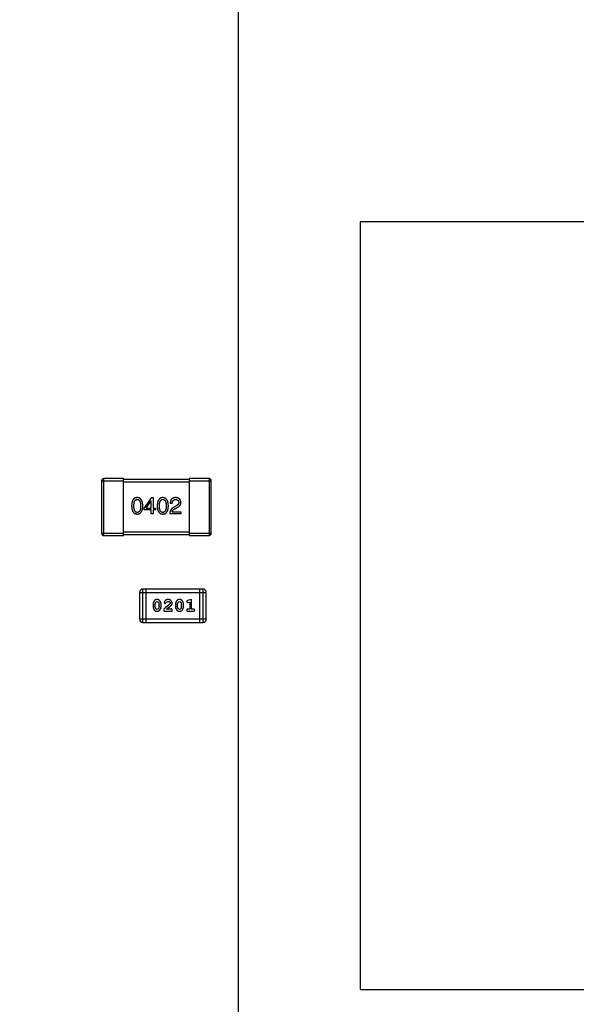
# Model space of a CAD drawing. Header units: inches. Extents: x -13 to 240, y -18 to 126.
# Tile 96 of 112: x 196.08 to 201.16, y 87.53 to 96.51. Entities that reach past the tile are written whole.
import ezdxf

# ---------------------------------------------------------------- set-up
doc = ezdxf.new("R2010")
doc.units = ezdxf.units.IN
doc.header["$LTSCALE"] = 1.21
doc.header["$MEASUREMENT"] = 0
doc.header["$PDMODE"] = 3
doc.header["$PDSIZE"] = 0.3125
doc.layers.get('0').update_dxf_attribs({"linetype": 'CONTINUOUS'})
doc.layers.get('Defpoints').update_dxf_attribs({"linetype": 'CONTINUOUS'})
doc.layers.add('DIM', color=3, linetype='CONTINUOUS')
doc.styles.get("Standard").update_dxf_attribs({"font": 'txt', "width": 0.8})
doc.dimstyles.get("Standard").update_dxf_attribs({"dimtxt": 0.15625, "dimasz": 0.1875, "dimexe": 0.125, "dimexo": 0.0625, "dimgap": 0.09, "dimtad": 0, "dimtih": 1, "dimtoh": 1, "dimzin": 4, "dimdsep": 46, "dimtxsty": 'Standard', "dimblk": '_FILLED', "dimblk1": '_FILLED', "dimblk2": '_FILLED', "dimcen": 0.09, "dimazin": 1, "dimtp": 0.01, "dimtm": 0.01, "dimtfac": 1, "dimtofl": 0, "dimtmove": 0, "dimatfit": 3, "dimldrblk": '_FILLED', "dimfxl": 1, "dimtolj": 1, "dimtzin": 4, "dimarcsym": 0})

# ---------------------------------------------------------------- blocks, each defined once
blk = doc.blocks.new('_FILLED')
at = {"color": 0, "linetype": 'ByBlock'}
blk.add_solid([(0, 0), (-1, 0.1667), (-1, -0.1667)], dxfattribs=at)
blk = doc.blocks.new('*D57')
at = {"layer": 'Defpoints', "color": 0}
for p in [(222.3269, 99.4649), (198.0766, 63.4663), (232.488, 63.4663)]:
    blk.add_point(p, dxfattribs=at)
at = {"layer": 'DIM', "color": 0, "lineweight": -2}
for p, q in [((222.3894, 99.4649), (232.613, 99.4649)), ((232.488, 97.4649), (232.488, 84.489)), ((232.488, 65.4663), (232.488, 78.4423)), ((198.1391, 63.4663), (232.613, 63.4663))]:
    blk.add_line(p, q, dxfattribs=at)
at = {"layer": 'DIM', "color": 0, "lineweight": -2, "xscale": 2, "yscale": 2, "zscale": 2}
for p, rotation in [((232.488, 99.4649), 90), ((232.488, 63.4663), 270)]:
    blk.add_blockref('_FILLED', p, dxfattribs=dict(at, rotation=rotation))
at = {"layer": 'DIM', "color": 0, "insert": (232.488, 81.4656), "char_height": 2, "attachment_point": 5, "rotation": 90}
blk.add_mtext('\\A1;36.00', dxfattribs=at)
blk = doc.blocks.new('*D58')
at = {"layer": 'Defpoints', "color": 0}
for p in [(173.8269, 113.8351), (173.8269, 99.4649), (198.0766, 63.4663)]:
    blk.add_point(p, dxfattribs=at)
at = {"layer": 'DIM', "color": 0, "lineweight": -2}
for p, q in [((173.8269, 99.5274), (173.8269, 113.9601)), ((198.0766, 63.5288), (198.0766, 113.9601)), ((175.8269, 113.8351), (182.6618, 113.8351)), ((196.0766, 113.8351), (189.2418, 113.8351))]:
    blk.add_line(p, q, dxfattribs=at)
at = {"layer": 'DIM', "color": 0, "lineweight": -2, "xscale": 2, "yscale": 2, "zscale": 2, "rotation": 180}
blk.add_blockref('_FILLED', (173.8269, 113.8351), dxfattribs=at)
at = {"layer": 'DIM', "color": 0, "lineweight": -2, "xscale": 2, "yscale": 2, "zscale": 2}
blk.add_blockref('_FILLED', (198.0766, 113.8351), dxfattribs=at)
at = {"layer": 'DIM', "color": 0, "insert": (185.9518, 113.8351), "char_height": 2, "attachment_point": 5}
blk.add_mtext('\\A1;24.25', dxfattribs=at)

msp = doc.modelspace()

# ---------------------------------------------------------------- linework, layer by layer
at = {"color": 7, "linetype": 'Continuous'}
for p, q in [((199.1852, 94.6664), (199.1852, 87.6664)), ((206.1852, 94.6664), (199.1852, 94.6664)), ((196.8267, 92.3064), (196.8267, 91.8264)), ((196.8267, 92.3064), (197.0267, 92.3064)), ((196.8467, 91.8064), (196.8467, 92.3264)), ((197.0267, 92.3264), (196.8467, 92.3264)), ((197.0267, 91.8064), (197.0267, 92.3264)), ((197.6267, 92.3164), (197.0267, 92.3164)), ((197.0267, 92.2964), (197.6267, 92.2964)), ((197.6267, 92.3264), (197.6267, 91.8064)), ((197.8067, 92.3264), (197.6267, 92.3264)), ((197.6267, 92.3064), (197.8267, 92.3064)), ((197.8067, 92.3264), (197.8067, 91.8064)), ((197.8267, 91.8264), (197.8267, 92.3064)), ((197.2822, 92.1527), (197.215, 92.0593)), ((197.2322, 92.0568), (197.279, 92.124)), ((197.2798, 92.124), (197.279, 92.124)), ((197.2798, 92.0568), (197.2798, 92.124)), ((197.2822, 92.1527), (197.2978, 92.1527)), ((197.2978, 92.1527), (197.2978, 92.0568)), ((197.215, 92.0412), (197.215, 92.0593)), ((197.2798, 92.0412), (197.215, 92.0412)), ((197.2322, 92.0568), (197.2798, 92.0568)), ((197.2798, 92.0052), (197.2798, 92.0412)), ((197.2978, 92.0568), (197.3199, 92.0568)), ((197.2978, 92.0412), (197.2978, 92.0052)), ((197.3199, 92.0412), (197.2978, 92.0412)), ((197.3199, 92.0568), (197.3199, 92.0412)), ((197.4711, 92.0994), (197.4523, 92.0994)), ((197.4695, 92.0224), (197.5498, 92.0224)), ((197.5031, 92.0748), (197.4834, 92.0634)), ((197.4941, 92.0502), (197.5096, 92.0593)), ((197.5498, 92.0224), (197.5498, 92.0052)), ((197.2978, 92.0052), (197.2798, 92.0052)), ((197.5498, 92.0052), (197.449, 92.0052)), ((197.0267, 91.8264), (196.8267, 91.8264)), ((196.8467, 91.8064), (197.0267, 91.8064)), ((197.6267, 91.8364), (197.0267, 91.8364)), ((197.0267, 91.8164), (197.6267, 91.8164)), ((197.8267, 91.8264), (197.6267, 91.8264)), ((197.6267, 91.8064), (197.8067, 91.8064)), ((197.2023, 91.0141), (197.2023, 91.3189)), ((197.751, 91.3189), (197.2023, 91.3189)), ((197.2328, 91.0141), (197.2328, 91.3189)), ((197.7205, 91.3189), (197.7205, 91.0141)), ((197.751, 91.3189), (197.751, 91.0141)), ((197.1718, 91.2884), (197.1718, 91.0446)), ((197.1718, 91.2884), (197.7814, 91.2884)), ((197.6481, 91.2231), (197.6115, 91.2132)), ((197.6481, 91.135), (197.6481, 91.2231)), ((197.7814, 91.0446), (197.7814, 91.2884)), ((197.2957, 91.1785), (197.2957, 91.1607)), ((197.313, 91.1782), (197.3203, 91.2)), ((197.313, 91.1782), (197.313, 91.161)), ((197.3207, 91.1387), (197.313, 91.161)), ((197.3203, 91.2), (197.3326, 91.2058)), ((197.3328, 91.1334), (197.3207, 91.1387)), ((197.3326, 91.2058), (197.3448, 91.2005)), ((197.3451, 91.1392), (197.3328, 91.1334)), ((197.3448, 91.2005), (197.3524, 91.1782)), ((197.3524, 91.161), (197.3451, 91.1392)), ((197.3524, 91.161), (197.3524, 91.1782)), ((197.3697, 91.1607), (197.3697, 91.1785)), ((197.4483, 91.1816), (197.3933, 91.1366)), ((197.3933, 91.1366), (197.3933, 91.1177)), ((197.3964, 91.1938), (197.4052, 91.1853)), ((197.4052, 91.1853), (197.4137, 91.1919)), ((197.4137, 91.1919), (197.4187, 91.2004)), ((197.4187, 91.2004), (197.4335, 91.2058)), ((197.42, 91.135), (197.4536, 91.162)), ((197.4562, 91.135), (197.42, 91.135)), ((197.453, 91.1913), (197.4483, 91.1816)), ((197.4617, 91.1382), (197.4562, 91.135)), ((197.4703, 91.1177), (197.4703, 91.1256)), ((197.5002, 91.1785), (197.5002, 91.1607)), ((197.5175, 91.1782), (197.5248, 91.2)), ((197.5175, 91.1782), (197.5175, 91.161)), ((197.5252, 91.1387), (197.5175, 91.161)), ((197.5248, 91.2), (197.5372, 91.2058)), ((197.5373, 91.1334), (197.5252, 91.1387)), ((197.5372, 91.2058), (197.5493, 91.2005)), ((197.5496, 91.1392), (197.5373, 91.1334)), ((197.5493, 91.2005), (197.5569, 91.1782)), ((197.5569, 91.161), (197.5496, 91.1392)), ((197.5569, 91.161), (197.5569, 91.1782)), ((197.5742, 91.1607), (197.5742, 91.1785)), ((197.6025, 91.2041), (197.6104, 91.1948)), ((197.6104, 91.1948), (197.6158, 91.1958)), ((197.6308, 91.135), (197.6135, 91.135)), ((197.6158, 91.1958), (197.6308, 91.2)), ((197.6308, 91.2), (197.6308, 91.135)), ((197.6654, 91.135), (197.6481, 91.135)), ((197.7814, 91.0446), (197.1718, 91.0446)), ((197.3933, 91.1177), (197.4703, 91.1177)), ((197.6135, 91.1177), (197.6654, 91.1177)), ((197.2023, 91.0141), (197.751, 91.0141)), ((199.1852, 87.6664), (206.1852, 87.6664))]:
    msp.add_line(p, q, dxfattribs=at)
for centre, radius, start, end in [((196.8467, 92.3064), 0.02, 90, 180), ((197.8067, 92.3064), 0.02, 0, 90), ((196.8467, 91.8264), 0.02, 180, 270), ((197.8067, 91.8264), 0.02, 270, 0), ((197.2023, 91.2884), 0.0305, 90, 180), ((197.751, 91.2884), 0.0305, 0, 90), ((197.2023, 91.0446), 0.0305, 180, 270), ((197.751, 91.0446), 0.0305, 270, 0)]:
    msp.add_arc(centre, radius, start, end, dxfattribs=at)
for points, knots in [([(197.1517, 92.1527), (197.1497, 92.1526), (197.1458, 92.1524), (197.1402, 92.1515), (197.135, 92.1499), (197.1301, 92.1478), (197.1255, 92.145), (197.1214, 92.1417), (197.1177, 92.1377), (197.1143, 92.1332), (197.1113, 92.1281), (197.1087, 92.1225), (197.1064, 92.1162), (197.1046, 92.1094), (197.1031, 92.102), (197.102, 92.094), (197.1012, 92.0854), (197.101, 92.0795), (197.1009, 92.0765)], [0, 0, 0, 0, 0.057911, 0.113262, 0.165956, 0.217443, 0.268511, 0.319665, 0.372, 0.426129, 0.483365, 0.543779, 0.607756, 0.676562, 0.749704, 0.827713, 0.911177, 1, 1, 1, 1]), ([(197.1214, 92.0765), (197.1214, 92.0789), (197.1215, 92.0835), (197.1218, 92.0902), (197.1224, 92.0964), (197.1232, 92.1022), (197.1243, 92.1075), (197.1255, 92.1124), (197.1271, 92.1167), (197.1289, 92.1207), (197.1309, 92.1242), (197.1331, 92.1272), (197.1356, 92.1298), (197.1384, 92.1319), (197.1414, 92.1335), (197.1446, 92.1347), (197.1481, 92.1353), (197.1505, 92.1354), (197.1517, 92.1355)], [0, 0, 0, 0, 0.096452, 0.187278, 0.271765, 0.350519, 0.423437, 0.491321, 0.554011, 0.612224, 0.666281, 0.717003, 0.764884, 0.811423, 0.856783, 0.902993, 0.950236, 1, 1, 1, 1]), ([(197.2025, 92.0765), (197.2024, 92.0795), (197.2022, 92.0853), (197.2013, 92.0938), (197.2001, 92.1017), (197.1986, 92.1091), (197.1967, 92.1159), (197.1944, 92.1221), (197.1918, 92.1277), (197.1887, 92.1328), (197.1854, 92.1373), (197.1816, 92.1413), (197.1775, 92.1447), (197.1731, 92.1474), (197.1682, 92.1496), (197.1631, 92.1513), (197.1575, 92.1524), (197.1537, 92.1526), (197.1517, 92.1527)], [0, 0, 0, 0, 0.088475, 0.171606, 0.249595, 0.322626, 0.391327, 0.455765, 0.516374, 0.573675, 0.628522, 0.681161, 0.732559, 0.783563, 0.83504, 0.887639, 0.942585, 1, 1, 1, 1]), ([(197.1517, 92.1355), (197.153, 92.1354), (197.1554, 92.1353), (197.159, 92.1347), (197.1623, 92.1335), (197.1654, 92.1319), (197.1682, 92.1298), (197.1708, 92.1272), (197.1731, 92.1242), (197.1752, 92.1207), (197.177, 92.1167), (197.1786, 92.1123), (197.1799, 92.1075), (197.181, 92.1022), (197.1818, 92.0964), (197.1824, 92.0902), (197.1828, 92.0835), (197.1828, 92.0789), (197.1829, 92.0765)], [0, 0, 0, 0, 0.050604, 0.098688, 0.145699, 0.191791, 0.238625, 0.286717, 0.337546, 0.391814, 0.449755, 0.512106, 0.579685, 0.652048, 0.730262, 0.814146, 0.904281, 1, 1, 1, 1]), ([(197.3849, 92.1527), (197.3829, 92.1526), (197.379, 92.1524), (197.3734, 92.1515), (197.3681, 92.1499), (197.3632, 92.1478), (197.3587, 92.145), (197.3546, 92.1417), (197.3508, 92.1377), (197.3475, 92.1332), (197.3444, 92.1281), (197.3419, 92.1225), (197.3396, 92.1162), (197.3377, 92.1094), (197.3362, 92.102), (197.3351, 92.094), (197.3344, 92.0854), (197.3342, 92.0795), (197.3341, 92.0765)], [0, 0, 0, 0, 0.057911, 0.113262, 0.165956, 0.217443, 0.268511, 0.319665, 0.372, 0.426129, 0.483365, 0.543779, 0.607756, 0.676562, 0.749704, 0.827713, 0.911177, 1, 1, 1, 1]), ([(197.3545, 92.0765), (197.3546, 92.0789), (197.3546, 92.0835), (197.355, 92.0902), (197.3555, 92.0964), (197.3563, 92.1022), (197.3575, 92.1075), (197.3587, 92.1124), (197.3602, 92.1167), (197.362, 92.1207), (197.364, 92.1242), (197.3663, 92.1272), (197.3688, 92.1298), (197.3715, 92.1319), (197.3745, 92.1335), (197.3778, 92.1347), (197.3813, 92.1353), (197.3836, 92.1354), (197.3849, 92.1355)], [0, 0, 0, 0, 0.096452, 0.187278, 0.271765, 0.350519, 0.423437, 0.491321, 0.554011, 0.612224, 0.666281, 0.717003, 0.764884, 0.811423, 0.856783, 0.902993, 0.950236, 1, 1, 1, 1]), ([(197.4357, 92.0765), (197.4356, 92.0795), (197.4353, 92.0853), (197.4344, 92.0938), (197.4332, 92.1017), (197.4317, 92.1091), (197.4298, 92.1159), (197.4275, 92.1221), (197.4249, 92.1277), (197.4219, 92.1328), (197.4185, 92.1373), (197.4148, 92.1413), (197.4107, 92.1447), (197.4062, 92.1474), (197.4014, 92.1496), (197.3962, 92.1513), (197.3907, 92.1524), (197.3868, 92.1526), (197.3849, 92.1527)], [0, 0, 0, 0, 0.088475, 0.171606, 0.249595, 0.322626, 0.391327, 0.455765, 0.516374, 0.573675, 0.628522, 0.681161, 0.732559, 0.783563, 0.83504, 0.887639, 0.942585, 1, 1, 1, 1]), ([(197.3849, 92.1355), (197.3861, 92.1354), (197.3886, 92.1353), (197.3922, 92.1347), (197.3955, 92.1335), (197.3986, 92.1319), (197.4014, 92.1298), (197.404, 92.1272), (197.4063, 92.1242), (197.4084, 92.1207), (197.4102, 92.1167), (197.4118, 92.1123), (197.4131, 92.1075), (197.4142, 92.1022), (197.415, 92.0964), (197.4156, 92.0902), (197.416, 92.0835), (197.416, 92.0789), (197.416, 92.0765)], [0, 0, 0, 0, 0.050604, 0.098688, 0.145699, 0.191791, 0.238625, 0.286717, 0.337546, 0.391814, 0.449755, 0.512106, 0.579685, 0.652048, 0.730262, 0.814146, 0.904281, 1, 1, 1, 1]), ([(197.5031, 92.1527), (197.5011, 92.1526), (197.4971, 92.1524), (197.4914, 92.1516), (197.4861, 92.1504), (197.4812, 92.1489), (197.4767, 92.1469), (197.4725, 92.1445), (197.4687, 92.1418), (197.4653, 92.1386), (197.4623, 92.1351), (197.4597, 92.1311), (197.4575, 92.1268), (197.4557, 92.1221), (197.4542, 92.117), (197.4531, 92.1115), (197.4525, 92.1056), (197.4523, 92.1015), (197.4523, 92.0994)], [0, 0, 0, 0, 0.07282, 0.141057, 0.2062, 0.267672, 0.326735, 0.383519, 0.439188, 0.494454, 0.549628, 0.605958, 0.66397, 0.72402, 0.787502, 0.854127, 0.925065, 1, 1, 1, 1]), ([(197.4711, 92.0994), (197.4712, 92.1009), (197.4713, 92.1037), (197.4717, 92.1078), (197.4723, 92.1116), (197.4732, 92.1152), (197.4743, 92.1184), (197.4756, 92.1214), (197.4771, 92.1241), (197.4789, 92.1265), (197.4808, 92.1286), (197.483, 92.1305), (197.4854, 92.132), (197.488, 92.1333), (197.4909, 92.1343), (197.4939, 92.135), (197.4972, 92.1354), (197.4995, 92.1355), (197.5006, 92.1355)], [0, 0, 0, 0, 0.082594, 0.15978, 0.232961, 0.301462, 0.365595, 0.426678, 0.484662, 0.540809, 0.595146, 0.648401, 0.702272, 0.757102, 0.813447, 0.872233, 0.934055, 1, 1, 1, 1]), ([(197.5006, 92.1355), (197.5018, 92.1354), (197.5039, 92.1353), (197.5071, 92.135), (197.5101, 92.1343), (197.5129, 92.1336), (197.5155, 92.1326), (197.5178, 92.1315), (197.52, 92.1301), (197.522, 92.1286), (197.5237, 92.1268), (197.5253, 92.1249), (197.5266, 92.1227), (197.5277, 92.1204), (197.5286, 92.1179), (197.5294, 92.1152), (197.5299, 92.1123), (197.5301, 92.1103), (197.5301, 92.1093)], [0, 0, 0, 0, 0.076112, 0.148436, 0.216883, 0.281466, 0.34298, 0.402356, 0.459881, 0.51546, 0.571111, 0.62658, 0.683162, 0.741007, 0.801404, 0.863825, 0.930544, 1, 1, 1, 1]), ([(197.5498, 92.1084), (197.5497, 92.1101), (197.5494, 92.1134), (197.5486, 92.1182), (197.5475, 92.1227), (197.546, 92.1269), (197.5443, 92.1307), (197.5422, 92.1343), (197.5397, 92.1375), (197.537, 92.1405), (197.5338, 92.1431), (197.5304, 92.1454), (197.5267, 92.1474), (197.5226, 92.1491), (197.5181, 92.1505), (197.5134, 92.1516), (197.5084, 92.1523), (197.5049, 92.1526), (197.5031, 92.1527)], [0, 0, 0, 0, 0.070688, 0.137741, 0.201612, 0.262778, 0.321223, 0.378455, 0.434411, 0.490146, 0.546362, 0.603392, 0.662208, 0.723401, 0.787372, 0.85442, 0.925153, 1, 1, 1, 1]), ([(197.1009, 92.0765), (197.101, 92.0735), (197.1012, 92.0678), (197.102, 92.0595), (197.1031, 92.0518), (197.1046, 92.0446), (197.1064, 92.038), (197.1087, 92.032), (197.1113, 92.0265), (197.1143, 92.0216), (197.1177, 92.0172), (197.1214, 92.0134), (197.1256, 92.0102), (197.1301, 92.0075), (197.135, 92.0055), (197.1402, 92.0039), (197.1459, 92.003), (197.1497, 92.0028), (197.1517, 92.0027)], [0, 0, 0, 0, 0.087693, 0.170223, 0.247496, 0.319826, 0.387768, 0.451403, 0.511459, 0.568358, 0.622671, 0.675251, 0.726739, 0.778422, 0.830759, 0.884394, 0.940865, 1, 1, 1, 1]), ([(197.1517, 92.0175), (197.1505, 92.0175), (197.1481, 92.0176), (197.1446, 92.0183), (197.1414, 92.0194), (197.1384, 92.0211), (197.1356, 92.0232), (197.1331, 92.0257), (197.1309, 92.0288), (197.1289, 92.0323), (197.1271, 92.0362), (197.1255, 92.0406), (197.1243, 92.0455), (197.1232, 92.0508), (197.1224, 92.0566), (197.1218, 92.0628), (197.1215, 92.0695), (197.1214, 92.0741), (197.1214, 92.0765)], [0, 0, 0, 0, 0.049766, 0.097012, 0.143225, 0.188786, 0.235079, 0.282962, 0.333687, 0.387747, 0.445963, 0.508657, 0.576545, 0.649868, 0.72822, 0.812712, 0.903543, 1, 1, 1, 1]), ([(197.1517, 92.0027), (197.1537, 92.0028), (197.1576, 92.003), (197.1632, 92.0039), (197.1685, 92.0055), (197.1734, 92.0075), (197.1779, 92.0102), (197.182, 92.0134), (197.1858, 92.0172), (197.1892, 92.0216), (197.1921, 92.0265), (197.1947, 92.032), (197.197, 92.038), (197.1989, 92.0446), (197.2004, 92.0518), (197.2015, 92.0595), (197.2022, 92.0678), (197.2024, 92.0735), (197.2025, 92.0765)], [0, 0, 0, 0, 0.059134, 0.115603, 0.169236, 0.221572, 0.273254, 0.32474, 0.377319, 0.431815, 0.488555, 0.548609, 0.612242, 0.680182, 0.75251, 0.829782, 0.91231, 1, 1, 1, 1]), ([(197.1829, 92.0765), (197.1828, 92.0741), (197.1828, 92.0696), (197.1824, 92.063), (197.1818, 92.0568), (197.181, 92.0511), (197.1799, 92.0458), (197.1786, 92.041), (197.177, 92.0366), (197.1752, 92.0327), (197.1731, 92.0292), (197.1708, 92.0261), (197.1682, 92.0235), (197.1654, 92.0214), (197.1623, 92.0197), (197.159, 92.0185), (197.1554, 92.0177), (197.153, 92.0175), (197.1517, 92.0175)], [0, 0, 0, 0, 0.094834, 0.184067, 0.267029, 0.344713, 0.417334, 0.484367, 0.546941, 0.604717, 0.65953, 0.710539, 0.759381, 0.806382, 0.853027, 0.900623, 0.949121, 1, 1, 1, 1]), ([(197.3341, 92.0765), (197.3342, 92.0735), (197.3344, 92.0678), (197.3351, 92.0595), (197.3362, 92.0518), (197.3377, 92.0446), (197.3396, 92.038), (197.3419, 92.032), (197.3444, 92.0265), (197.3475, 92.0216), (197.3508, 92.0172), (197.3546, 92.0134), (197.3587, 92.0102), (197.3632, 92.0075), (197.3681, 92.0055), (197.3734, 92.0039), (197.379, 92.003), (197.3829, 92.0028), (197.3849, 92.0027)], [0, 0, 0, 0, 0.087693, 0.170223, 0.247496, 0.319826, 0.387768, 0.451403, 0.511459, 0.568358, 0.622671, 0.675251, 0.726739, 0.778422, 0.830759, 0.884394, 0.940865, 1, 1, 1, 1]), ([(197.3849, 92.0175), (197.3836, 92.0175), (197.3813, 92.0176), (197.3778, 92.0183), (197.3745, 92.0194), (197.3716, 92.0211), (197.3688, 92.0232), (197.3663, 92.0257), (197.364, 92.0288), (197.362, 92.0323), (197.3602, 92.0362), (197.3587, 92.0406), (197.3575, 92.0455), (197.3563, 92.0508), (197.3555, 92.0566), (197.355, 92.0628), (197.3546, 92.0695), (197.3546, 92.0741), (197.3545, 92.0765)], [0, 0, 0, 0, 0.049766, 0.097012, 0.143225, 0.188786, 0.235079, 0.282962, 0.333687, 0.387747, 0.445963, 0.508657, 0.576545, 0.649868, 0.72822, 0.812712, 0.903543, 1, 1, 1, 1]), ([(197.416, 92.0765), (197.416, 92.0741), (197.416, 92.0696), (197.4156, 92.063), (197.415, 92.0568), (197.4141, 92.0511), (197.4131, 92.0458), (197.4117, 92.041), (197.4102, 92.0366), (197.4083, 92.0327), (197.4063, 92.0292), (197.4039, 92.0261), (197.4014, 92.0235), (197.3986, 92.0214), (197.3955, 92.0197), (197.3922, 92.0185), (197.3886, 92.0177), (197.3861, 92.0175), (197.3849, 92.0175)], [0, 0, 0, 0, 0.094834, 0.184067, 0.267029, 0.344713, 0.417334, 0.484367, 0.546941, 0.604717, 0.65953, 0.710539, 0.759381, 0.806382, 0.853027, 0.900623, 0.949121, 1, 1, 1, 1]), ([(197.3849, 92.0027), (197.3869, 92.0028), (197.3907, 92.003), (197.3964, 92.0039), (197.4016, 92.0055), (197.4065, 92.0075), (197.411, 92.0102), (197.4152, 92.0134), (197.4189, 92.0172), (197.4223, 92.0216), (197.4253, 92.0265), (197.4279, 92.032), (197.4301, 92.038), (197.432, 92.0446), (197.4335, 92.0518), (197.4346, 92.0595), (197.4354, 92.0678), (197.4356, 92.0735), (197.4357, 92.0765)], [0, 0, 0, 0, 0.059134, 0.115603, 0.169236, 0.221572, 0.273254, 0.32474, 0.377319, 0.431815, 0.488555, 0.548609, 0.612242, 0.680182, 0.75251, 0.829782, 0.91231, 1, 1, 1, 1]), ([(197.4834, 92.0634), (197.482, 92.0626), (197.4793, 92.0611), (197.4755, 92.0586), (197.4719, 92.0559), (197.4687, 92.053), (197.4656, 92.05), (197.4628, 92.0468), (197.4602, 92.0434), (197.458, 92.0398), (197.4559, 92.0361), (197.4542, 92.0322), (197.4526, 92.0281), (197.4514, 92.0238), (197.4504, 92.0194), (197.4497, 92.0148), (197.4492, 92.0101), (197.4491, 92.0068), (197.449, 92.0052)], [0, 0, 0, 0, 0.065828, 0.130094, 0.192451, 0.254037, 0.313974, 0.373757, 0.433048, 0.492243, 0.551902, 0.611758, 0.672678, 0.734814, 0.798569, 0.863693, 0.930488, 1, 1, 1, 1]), ([(197.4695, 92.0224), (197.4697, 92.0237), (197.4703, 92.0263), (197.4719, 92.0301), (197.4741, 92.0337), (197.4769, 92.0373), (197.4803, 92.0407), (197.4843, 92.044), (197.4889, 92.0473), (197.4923, 92.0492), (197.4941, 92.0502)], [0, 0, 0, 0, 0.103034, 0.208166, 0.318255, 0.434664, 0.559728, 0.695394, 0.841708, 1, 1, 1, 1]), ([(197.5301, 92.1093), (197.5302, 92.1085), (197.5303, 92.1068), (197.5301, 92.1044), (197.5297, 92.1021), (197.5291, 92.0997), (197.5282, 92.0974), (197.5271, 92.0952), (197.5258, 92.0929), (197.5242, 92.0908), (197.5224, 92.0886), (197.5203, 92.0865), (197.518, 92.0845), (197.5155, 92.0825), (197.5127, 92.0805), (197.5098, 92.0785), (197.5065, 92.0766), (197.5042, 92.0754), (197.5031, 92.0748)], [0, 0, 0, 0, 0.052237, 0.103888, 0.155485, 0.207395, 0.259864, 0.31356, 0.369176, 0.4266, 0.486836, 0.550048, 0.61567, 0.685271, 0.75824, 0.834614, 0.915635, 1, 1, 1, 1]), ([(197.5096, 92.0593), (197.5113, 92.06), (197.5147, 92.0616), (197.5194, 92.0641), (197.5237, 92.0667), (197.5278, 92.0693), (197.5315, 92.0721), (197.5349, 92.0749), (197.5379, 92.0779), (197.5406, 92.0809), (197.543, 92.084), (197.545, 92.0873), (197.5466, 92.0906), (197.548, 92.094), (197.5489, 92.0975), (197.5496, 92.1011), (197.5499, 92.1047), (197.5498, 92.1072), (197.5498, 92.1084)], [0, 0, 0, 0, 0.082731, 0.161257, 0.236138, 0.307554, 0.375712, 0.440848, 0.502916, 0.562567, 0.619798, 0.675716, 0.73039, 0.78386, 0.837315, 0.890547, 0.944917, 1, 1, 1, 1]), ([(197.3325, 91.2231), (197.3311, 91.2231), (197.3283, 91.223), (197.3242, 91.2223), (197.3204, 91.2212), (197.3168, 91.2196), (197.3135, 91.2175), (197.3104, 91.215), (197.3076, 91.212), (197.3052, 91.2086), (197.303, 91.2051), (197.3011, 91.2014), (197.2994, 91.1977), (197.2981, 91.1939), (197.297, 91.1901), (197.2963, 91.1863), (197.2958, 91.1824), (197.2958, 91.1798), (197.2957, 91.1785)], [0, 0, 0, 0, 0.06692, 0.130834, 0.19258, 0.252759, 0.312631, 0.373411, 0.436359, 0.501894, 0.568244, 0.632472, 0.69556, 0.757163, 0.818592, 0.878885, 0.939235, 1, 1, 1, 1]), ([(197.3697, 91.1785), (197.3696, 91.1796), (197.3696, 91.1817), (197.3693, 91.1849), (197.3688, 91.188), (197.3681, 91.1911), (197.3672, 91.1942), (197.3661, 91.1972), (197.3648, 91.2002), (197.3633, 91.203), (197.3617, 91.2058), (197.3601, 91.2083), (197.3584, 91.2107), (197.3567, 91.2128), (197.355, 91.2146), (197.3533, 91.2163), (197.3516, 91.2177), (197.3492, 91.2192), (197.346, 91.2208), (197.3419, 91.2222), (197.3373, 91.223), (197.3342, 91.2231), (197.3325, 91.2231)], [0, 0, 0, 0, 0.049855, 0.099516, 0.148482, 0.19758, 0.246804, 0.296268, 0.346517, 0.397047, 0.446826, 0.49336, 0.537801, 0.579207, 0.617974, 0.654833, 0.689171, 0.722088, 0.786392, 0.853518, 0.924186, 1, 1, 1, 1]), ([(197.4337, 91.2231), (197.432, 91.223), (197.4286, 91.2229), (197.4237, 91.2221), (197.4189, 91.2206), (197.4144, 91.2187), (197.4103, 91.2162), (197.4067, 91.2134), (197.4035, 91.2101), (197.401, 91.2065), (197.399, 91.203), (197.3976, 91.1996), (197.3966, 91.1966), (197.3965, 91.1947), (197.3964, 91.1938)], [0, 0, 0, 0, 0.098286, 0.193983, 0.289056, 0.384352, 0.477435, 0.566197, 0.652355, 0.737986, 0.818188, 0.887401, 0.94802, 1, 1, 1, 1]), ([(197.4703, 91.1903), (197.4703, 91.1915), (197.4702, 91.1937), (197.4698, 91.1969), (197.4689, 91.2), (197.4678, 91.203), (197.4664, 91.2058), (197.4646, 91.2085), (197.4625, 91.2111), (197.4601, 91.2136), (197.4574, 91.2158), (197.4546, 91.2178), (197.4515, 91.2194), (197.4483, 91.2208), (197.4449, 91.2218), (197.4413, 91.2226), (197.4376, 91.223), (197.435, 91.2231), (197.4337, 91.2231)], [0, 0, 0, 0, 0.060981, 0.120256, 0.178148, 0.236115, 0.293993, 0.352864, 0.413358, 0.476056, 0.539296, 0.602396, 0.665116, 0.728325, 0.792919, 0.859317, 0.928302, 1, 1, 1, 1]), ([(197.537, 91.2231), (197.5356, 91.2231), (197.5328, 91.223), (197.5287, 91.2223), (197.5249, 91.2212), (197.5213, 91.2196), (197.518, 91.2175), (197.5149, 91.215), (197.5122, 91.212), (197.5097, 91.2086), (197.5075, 91.2051), (197.5056, 91.2014), (197.5039, 91.1977), (197.5026, 91.1939), (197.5015, 91.1901), (197.5008, 91.1863), (197.5003, 91.1824), (197.5003, 91.1798), (197.5002, 91.1785)], [0, 0, 0, 0, 0.06692, 0.130834, 0.19258, 0.252759, 0.312631, 0.373411, 0.436359, 0.501894, 0.568244, 0.632472, 0.69556, 0.757163, 0.818592, 0.878885, 0.939235, 1, 1, 1, 1]), ([(197.5742, 91.1785), (197.5742, 91.1796), (197.5741, 91.1817), (197.5738, 91.1849), (197.5733, 91.188), (197.5726, 91.1911), (197.5717, 91.1942), (197.5706, 91.1972), (197.5693, 91.2002), (197.5678, 91.203), (197.5662, 91.2058), (197.5646, 91.2083), (197.5629, 91.2107), (197.5612, 91.2128), (197.5595, 91.2146), (197.5578, 91.2163), (197.5561, 91.2177), (197.5537, 91.2192), (197.5505, 91.2208), (197.5464, 91.2222), (197.5418, 91.223), (197.5387, 91.2231), (197.537, 91.2231)], [0, 0, 0, 0, 0.049855, 0.099516, 0.148482, 0.19758, 0.246804, 0.296268, 0.346517, 0.397047, 0.446826, 0.49336, 0.537801, 0.579207, 0.617974, 0.654833, 0.689171, 0.722088, 0.786392, 0.853518, 0.924186, 1, 1, 1, 1]), ([(197.6115, 91.2132), (197.6107, 91.213), (197.6091, 91.2125), (197.607, 91.2116), (197.6054, 91.2107), (197.6042, 91.2097), (197.6034, 91.2085), (197.6029, 91.2072), (197.6025, 91.2057), (197.6025, 91.2046), (197.6025, 91.2041)], [0, 0, 0, 0, 0.187321, 0.344927, 0.475328, 0.579604, 0.674244, 0.773631, 0.882025, 1, 1, 1, 1]), ([(197.2957, 91.1607), (197.2957, 91.1597), (197.2958, 91.1575), (197.2961, 91.1544), (197.2966, 91.1512), (197.2973, 91.1481), (197.2981, 91.1451), (197.2993, 91.1421), (197.3005, 91.1391), (197.302, 91.1363), (197.3036, 91.1335), (197.3052, 91.131), (197.3069, 91.1287), (197.3085, 91.1266), (197.3102, 91.1247), (197.3119, 91.123), (197.3136, 91.1216), (197.316, 91.12), (197.3192, 91.1184), (197.3234, 91.1171), (197.3279, 91.1163), (197.3311, 91.1162), (197.3328, 91.1161)], [0, 0, 0, 0, 0.049886, 0.09882, 0.148132, 0.19689, 0.246038, 0.295176, 0.345305, 0.395692, 0.445312, 0.491875, 0.535813, 0.577009, 0.616081, 0.652689, 0.687585, 0.720206, 0.785062, 0.85223, 0.923759, 1, 1, 1, 1]), ([(197.3328, 91.1161), (197.3342, 91.1162), (197.337, 91.1162), (197.3411, 91.117), (197.345, 91.1181), (197.3485, 91.1197), (197.3519, 91.1217), (197.3549, 91.1242), (197.3577, 91.1272), (197.3602, 91.1305), (197.3624, 91.1341), (197.3643, 91.1378), (197.366, 91.1415), (197.3673, 91.1453), (197.3684, 91.1491), (197.3691, 91.1529), (197.3696, 91.1568), (197.3696, 91.1594), (197.3697, 91.1607)], [0, 0, 0, 0, 0.067217, 0.131051, 0.19272, 0.252824, 0.312745, 0.373449, 0.436041, 0.501494, 0.567761, 0.632087, 0.695096, 0.757109, 0.817993, 0.878657, 0.939311, 1, 1, 1, 1]), ([(197.4335, 91.2058), (197.435, 91.2058), (197.4376, 91.2057), (197.4415, 91.2048), (197.4448, 91.2034), (197.4477, 91.2015), (197.45, 91.1993), (197.4518, 91.1968), (197.4528, 91.1941), (197.453, 91.1922), (197.453, 91.1913)], [0, 0, 0, 0, 0.156344, 0.299348, 0.4327, 0.561, 0.682299, 0.791883, 0.89611, 1, 1, 1, 1]), ([(197.4536, 91.162), (197.4545, 91.1628), (197.4562, 91.1643), (197.4585, 91.1665), (197.4606, 91.1686), (197.4625, 91.1706), (197.4641, 91.1725), (197.4655, 91.1743), (197.4666, 91.1759), (197.4677, 91.178), (197.4688, 91.1805), (197.4697, 91.1837), (197.4703, 91.187), (197.4703, 91.1892), (197.4703, 91.1903)], [0, 0, 0, 0, 0.103002, 0.197728, 0.285279, 0.365235, 0.437224, 0.502446, 0.560545, 0.611446, 0.707576, 0.80349, 0.900532, 1, 1, 1, 1]), ([(197.4703, 91.1256), (197.4703, 91.1266), (197.4703, 91.1286), (197.4698, 91.1313), (197.4692, 91.1336), (197.4681, 91.1353), (197.4668, 91.1366), (197.4653, 91.1375), (197.4636, 91.1381), (197.4623, 91.1381), (197.4617, 91.1382)], [0, 0, 0, 0, 0.1844, 0.34094, 0.473574, 0.586824, 0.690029, 0.789175, 0.890445, 1, 1, 1, 1]), ([(197.5002, 91.1607), (197.5003, 91.1597), (197.5003, 91.1575), (197.5006, 91.1544), (197.5011, 91.1512), (197.5018, 91.1481), (197.5027, 91.1451), (197.5038, 91.1421), (197.505, 91.1391), (197.5065, 91.1363), (197.5081, 91.1335), (197.5097, 91.131), (197.5114, 91.1287), (197.513, 91.1266), (197.5147, 91.1247), (197.5164, 91.123), (197.5181, 91.1216), (197.5205, 91.12), (197.5237, 91.1184), (197.5279, 91.1171), (197.5325, 91.1163), (197.5356, 91.1162), (197.5373, 91.1161)], [0, 0, 0, 0, 0.049886, 0.09882, 0.148132, 0.19689, 0.246038, 0.295176, 0.345305, 0.395692, 0.445312, 0.491875, 0.535813, 0.577009, 0.616081, 0.652689, 0.687585, 0.720206, 0.785062, 0.85223, 0.923759, 1, 1, 1, 1]), ([(197.5373, 91.1161), (197.5387, 91.1162), (197.5415, 91.1162), (197.5456, 91.117), (197.5495, 91.1181), (197.553, 91.1197), (197.5564, 91.1217), (197.5594, 91.1242), (197.5622, 91.1272), (197.5647, 91.1305), (197.5669, 91.1341), (197.5688, 91.1378), (197.5705, 91.1415), (197.5718, 91.1453), (197.5729, 91.1491), (197.5736, 91.1529), (197.5741, 91.1568), (197.5741, 91.1594), (197.5742, 91.1607)], [0, 0, 0, 0, 0.067217, 0.131051, 0.19272, 0.252824, 0.312745, 0.373449, 0.436041, 0.501494, 0.567761, 0.632087, 0.695096, 0.757109, 0.817993, 0.878657, 0.939311, 1, 1, 1, 1]), ([(197.6135, 91.135), (197.6126, 91.135), (197.6109, 91.1349), (197.6086, 91.1345), (197.6066, 91.1337), (197.6051, 91.1327), (197.6039, 91.1313), (197.6031, 91.1298), (197.6026, 91.1281), (197.6025, 91.127), (197.6025, 91.1264)], [0, 0, 0, 0, 0.169102, 0.317658, 0.446239, 0.563118, 0.671828, 0.776546, 0.884858, 1, 1, 1, 1]), ([(197.6025, 91.1264), (197.6025, 91.1257), (197.6026, 91.1246), (197.6031, 91.1229), (197.6039, 91.1214), (197.6051, 91.12), (197.6066, 91.119), (197.6086, 91.1182), (197.6109, 91.1178), (197.6126, 91.1177), (197.6135, 91.1177)], [0, 0, 0, 0, 0.115051, 0.223278, 0.329269, 0.437893, 0.554681, 0.682591, 0.83103, 1, 1, 1, 1]), ([(197.6764, 91.1264), (197.6764, 91.127), (197.6763, 91.1281), (197.6758, 91.1298), (197.675, 91.1313), (197.6738, 91.1326), (197.6723, 91.1337), (197.6703, 91.1345), (197.668, 91.1349), (197.6663, 91.135), (197.6654, 91.135)], [0, 0, 0, 0, 0.11517, 0.223509, 0.328254, 0.438012, 0.553651, 0.682263, 0.830856, 1, 1, 1, 1]), ([(197.6654, 91.1177), (197.6663, 91.1177), (197.668, 91.1178), (197.6703, 91.1182), (197.6723, 91.1189), (197.6738, 91.12), (197.675, 91.1214), (197.6758, 91.1229), (197.6763, 91.1246), (197.6764, 91.1257), (197.6764, 91.1264)], [0, 0, 0, 0, 0.169012, 0.317488, 0.445429, 0.560977, 0.67065, 0.776666, 0.88492, 1, 1, 1, 1])]:
    msp.add_open_spline(points, degree=3, knots=knots, dxfattribs=at)

# ---------------------------------------------------------------- dimensions: what is measured, and where the dimension line sits
at = {"layer": 'DIM'}
dim = msp.add_linear_dim(base=(173.8269, 113.8351), p1=(198.0766, 63.4663), p2=(173.8269, 99.4649), dimstyle='Standard', override={"dimtxt": 2, "dimasz": 2, "dimtih": 0, "dimtoh": 0, "dimzin": 0, "dimcen": 0.198, "dimadec": 0, "dimazin": 0, "dimtp": 0, "dimtm": 0, "dimtdec": 4, "dimtzin": 0}, dxfattribs=at)
dim.commit()
dim.dimension.update_dxf_attribs({"geometry": '*D58', "text_midpoint": (185.9518, 113.8351)})
dim = msp.add_linear_dim(base=(232.488, 63.4663), p1=(222.3269, 99.4649), p2=(198.0766, 63.4663), angle=90, dimstyle='Standard', override={"dimtxt": 2, "dimasz": 2, "dimtih": 0, "dimtoh": 0, "dimzin": 0, "dimcen": 0.198, "dimadec": 0, "dimazin": 0, "dimtp": 0, "dimtm": 0, "dimtdec": 4, "dimtzin": 0}, dxfattribs=at)
dim.commit()
dim.dimension.update_dxf_attribs({"geometry": '*D57', "text_midpoint": (232.488, 81.4656)})

doc.saveas('drawing.dxf')
